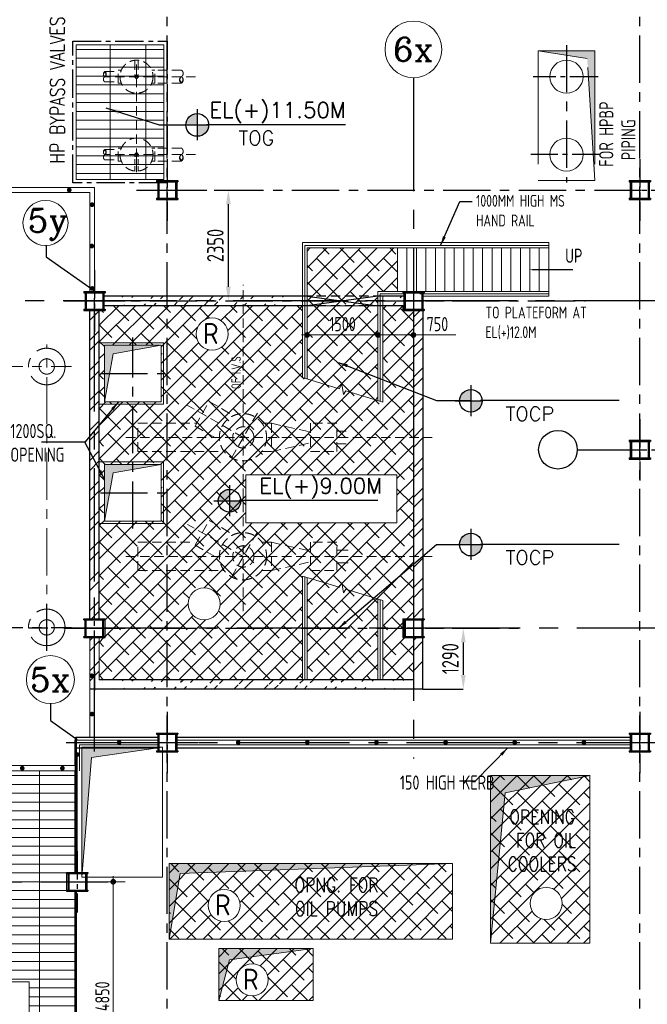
# Model space of a CAD drawing. Extents: x 18893 to 3351893, y -610358 to 406739.
# Tile 73 of 256: x 478084 to 491367, y 106529 to 127381. Entities that reach past the tile are written whole.
import ezdxf
from ezdxf.enums import TextEntityAlignment as Align

# ---------------------------------------------------------------- set-up
doc = ezdxf.new("R2010")
doc.units = 0
doc.header["$LTSCALE"] = 800
doc.header["$MEASUREMENT"] = 0
for name, pattern in [('CENTER', [2, 1.25, -0.25, 0.25, -0.25]), ('CENTER2', [1.125, 0.75, -0.125, 0.125, -0.125]), ('DASHED', [0.75, 0.5, -0.25]), ('HIDDEN', [0.375, 0.25, -0.125])]:
    doc.linetypes.add(name, pattern=pattern)
doc.layers.get('0').update_dxf_attribs({"linetype": 'CONTINUOUS'})
for name, color, linetype in [('0-7-COL', 2, 'CENTER'), ('Aux Ped Stel', 7, 'CONTINUOUS'), ('Aux_col', 7, 'CONTINUOUS'), ('CEN', 2, 'CENTER'), ('CL', 2, 'CENTER2'), ('GRID', 8, 'CENTER'), ('HATCH', 9, 'CONTINUOUS'), ('REV3', 2, 'CONTINUOUS'), ('STR', 2, 'CONTINUOUS'), ('WALL', 6, 'CONTINUOUS')]:
    doc.layers.add(name, color=color, linetype=linetype)
for name, color, linetype, lineweight in [('A-CHEQUERED PLATE HATCH', 254, 'CONTINUOUS', 5), ('A-CUT OUT', 3, 'CONTINUOUS', 30), ('A-REMOVABLE GRATING', 252, 'CONTINUOUS', 9), ('DIM', 4, 'CONTINUOUS', 13), ('EQP8', 251, 'HIDDEN', 9), ('EQUPT', 251, 'HIDDEN', 9), ('HANDRAIL', 3, 'CONTINUOUS', 15), ('Opening', 30, 'CONTINUOUS', 15), ('STAIR', 4, 'CONTINUOUS', 13), ('STEEL-PLATFORMS', 42, 'CONTINUOUS', 15), ('TEXT', 3, 'CONTINUOUS', 15)]:
    doc.layers.add(name, color=color, linetype=linetype, lineweight=lineweight)
doc.styles.add('ROMANC', font='romanc')
doc.styles.add('ROMANS', font='ISO9.shx', dxfattribs={"width": 0.8})
doc.styles.add('S1', font='SIMPLEX.SHX', dxfattribs={"height": 200})
doc.styles.add('S3', font='ROMANS1.SHX', dxfattribs={"width": 0.8})
doc.styles.add('SIMPLEX-25', font='simplex.shx')
doc.styles.get("Standard").update_dxf_attribs({"font": 'ISO9'})
doc.linetypes.add('FENCELINE1', pattern='A,0.25,-0.1,[133,ltypeshp.shx,S=0.1,R=0,X=-0.1,Y=0],-0.1,1', length=1.45)
doc.dimstyles.new('barka INTERNAL DIM', dxfattribs={"dimscale": 100, "dimtxt": 3, "dimasz": 1.2, "dimexe": 2.5, "dimexo": 2.5, "dimgap": 0.8, "dimtad": 1, "dimdsep": 46, "dimtxsty": 'ROMANS', "dimblk": 'DDOT1', "dimcen": 0, "dimclrd": 256, "dimclre": 256, "dimclrt": 2, "dimadec": 0, "dimazin": 2, "dimtp": 0.1, "dimtm": 0.1, "dimtfac": 0.71, "dimtmove": 2, "dimatfit": 3, "dimfxl": 0, "dimlwd": -1, "dimlwe": -1, "dimarcsym": 0})
doc.dimstyles.get("Standard").update_dxf_attribs({"dimtxt": 0.18, "dimasz": 0.18, "dimexe": 0.18, "dimexo": 0.0625, "dimgap": 0.09, "dimtad": 0, "dimtih": 1, "dimtoh": 1, "dimdec": 4, "dimzin": 0, "dimdsep": 46, "dimtxsty": 'Standard', "dimcen": 0.09, "dimadec": 0, "dimazin": 0, "dimtfac": 1, "dimtdec": 4, "dimtofl": 0, "dimtmove": 0, "dimatfit": 3, "dimfxl": 0, "dimtolj": 1, "dimtzin": 0, "dimarcsym": 0})
doc.dimstyles.new('STANDARD$0', dxfattribs={"dimtxt": 250, "dimasz": 200, "dimexe": 0, "dimexo": 0, "dimgap": 100, "dimtad": 1, "dimdec": 0, "dimzin": 0, "dimdsep": 46, "dimtxsty": 'S1', "dimcen": 0, "dimadec": 0, "dimazin": 0, "dimtfac": 1, "dimtdec": 0, "dimtmove": 2, "dimatfit": 3, "dimfxl": 0, "dimtolj": 1, "dimtzin": 0, "dimarcsym": 0})
pattern_1 = [(45, (-36217, -144449.1), (-318.19805, 318.19805), []), (45, (-36004.86, -144449.1), (-318.19805, 318.19805), [])]
pattern_2 = [(45, (0, 0), (-0.088388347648, 0.088388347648), [])]

# ---------------------------------------------------------------- blocks, each defined once
blk = doc.blocks.new('PIPECUT')
h = blk.add_hatch()
h.set_pattern_fill('ANSI31', color=9, scale=0.2, angle=180, style=0)
h.set_pattern_definition([(225, (-34534.742475, -48482.33709), (0.01767766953, -0.01767766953), [])])
h.paths.add_polyline_path([(0, 0, -0.552818), (0.432, 0, -0.552129), (0, 0, 0.585634), (0.5, 0, 0.553556)])
for centre, radius, start, end in [((-0.25, -0.157), 0.295, 32.06621, 147.93379), ((0.25, -0.157), 0.295, 32.06607, 147.93393), ((0.216, -0.136), 0.255, 32.13078, 147.86922), ((0.216, 0.136), 0.255, 212.19123, 327.80877), ((0.25, 0.14), 0.287, 209.29064, 330.70936)]:
    blk.add_arc(centre, radius, start, end)
blk = doc.blocks.new('DDOT1')
blk.add_line((-1, 0), (1, 0))
at = {"const_width": 0.5}
blk.add_lwpolyline([(-0.25, 0, 1), (0.25, 0, 1)], format="xyb", close=True, dxfattribs=at)
blk = doc.blocks.new('*D304')
at = {"layer": 'DIM'}
for p, q in [((479552, 109124), (480313, 109124)), ((480063, 109004), (480063, 104394)), ((479975, 104274), (480313, 104274))]:
    blk.add_line(p, q, dxfattribs=at)
at = {"layer": 'DIM', "xscale": 119.9999999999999, "yscale": 119.9999999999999, "zscale": 119.9999999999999}
for p, rotation in [((480063, 109124), 90), ((480063, 104274), 270)]:
    blk.add_blockref('DDOT1', p, dxfattribs=dict(at, rotation=rotation))
at = {"layer": 'DIM', "color": 2, "insert": (479833, 106699), "char_height": 300, "attachment_point": 5, "rotation": 90, "style": 'ROMANS'}
blk.add_mtext('4850', dxfattribs=at)
blk = doc.blocks.new('PL-FFL2')
at = {"layer": 'A-CUT OUT'}
h = blk.add_hatch(color=7, dxfattribs=at)
h.paths.add_polyline_path([(3.09, 1.96, 0.414214), (1.09, -0.04), (3.09, -0.04)])
h.paths.add_polyline_path([(5.09, -0.04), (3.09, -0.04), (3.09, -2.04, 0.414214)])
at = {"color": 1, "linetype": 'Continuous'}
for p, q in [((3.09, 2.74), (3.09, -2.74)), ((29.24, 0), (4.78, 0)), ((4.78, 0), (5.09, 0)), ((0.31, -0.04), (5.09, -0.04))]:
    blk.add_line(p, q, dxfattribs=at)
blk.add_circle((3.09, -0.04), 2, dxfattribs=at)
at = {"layer": 'TEXT', "color": 4, "linetype": 'Continuous'}
blk.add_attdef('EL(+)', text='', height=2.75, dxfattribs=at).set_placement((18.98, 2.4), align=Align.MIDDLE)
at = {"layer": 'TEXT', "color": 3, "linetype": 'Continuous'}
blk.add_attdef('XXX', text='', height=2.5, dxfattribs=at).set_placement((18.44, -3.52), align=Align.MIDDLE)
blk = doc.blocks.new('AUX COL')
at = {"layer": 'Aux Ped Stel'}
for p, q in [((-225, 200), (-225, 175)), ((-225, 200), (225, 200)), ((-225, 175), (225, 175)), ((-200, 175), (-200, -175)), ((-175, 175), (-175, -175)), ((175, 175), (175, -175)), ((200, 175), (200, -175)), ((225, 200), (225, 175)), ((-225, -175), (-225, -200)), ((-225, -175), (225, -175)), ((-225, -200), (225, -200)), ((225, -175), (225, -200))]:
    blk.add_line(p, q, dxfattribs=at)
at = {"layer": 'CL'}
for p, q in [((0, 650), (0, -650)), ((-650, 0), (650, 0))]:
    blk.add_line(p, q, dxfattribs=at)
blk = doc.blocks.new('*D752')
at = {"layer": 'DIM', "color": 9, "lineweight": -2}
for p, q in [((482198, 123774), (482500, 123774)), ((482500, 121724), (482500, 123474))]:
    blk.add_line(p, q, dxfattribs=at)
at = {"layer": 'DIM', "color": 9}
for points in [[(482450, 123474), (482550, 123474), (482500, 123774)], [(482450, 121724), (482550, 121724), (482500, 121424)]]:
    blk.add_solid(points, dxfattribs=at)
at = {"layer": 'DIM', "insert": (482225, 122599), "char_height": 350, "attachment_point": 5, "rotation": 90, "style": 'ROMANS'}
blk.add_mtext('\\A1;2350', dxfattribs=at)
blk = doc.blocks.new('*D753')
at = {"layer": 'DIM'}
for p, q in [((484166, 120687), (484166, 120454)), ((485546, 120704), (484286, 120704)), ((485666, 120500), (485666, 120454))]:
    blk.add_line(p, q, dxfattribs=at)
at = {"layer": 'DIM', "xscale": 119.9999999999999, "yscale": 119.9999999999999, "zscale": 119.9999999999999, "rotation": 180}
blk.add_blockref('DDOT1', (484166, 120704), dxfattribs=at)
at = {"layer": 'DIM', "xscale": 119.9999999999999, "yscale": 119.9999999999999, "zscale": 119.9999999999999}
blk.add_blockref('DDOT1', (485666, 120704), dxfattribs=at)
at = {"layer": 'DIM', "color": 2, "insert": (484916, 120934), "char_height": 300, "attachment_point": 5, "style": 'ROMANS'}
blk.add_mtext('1500', dxfattribs=at)
blk = doc.blocks.new('*D751')
at = {"layer": 'DIM', "color": 9, "lineweight": -2}
for p, q in [((487242, 114494), (487473, 114494)), ((487473, 114194), (487473, 113504)), ((486617, 113204), (487473, 113204))]:
    blk.add_line(p, q, dxfattribs=at)
at = {"layer": 'DIM', "color": 9}
for points in [[(487423, 114194), (487523, 114194), (487473, 114494)], [(487423, 113504), (487523, 113504), (487473, 113204)]]:
    blk.add_solid(points, dxfattribs=at)
at = {"layer": 'DIM', "insert": (487198, 113849), "char_height": 350, "attachment_point": 5, "rotation": 90, "style": 'ROMANS'}
blk.add_mtext('\\A1;1290', dxfattribs=at)
blk = doc.blocks.new('*D754')
at = {"layer": 'DIM'}
for p, q in [((485786, 120704), (486297, 120704)), ((486417, 120704), (487314, 120704)), ((485666, 120477), (485666, 120454)), ((486417, 120477), (486417, 120454))]:
    blk.add_line(p, q, dxfattribs=at)
at = {"layer": 'DIM', "xscale": 119.9999999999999, "yscale": 119.9999999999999, "zscale": 119.9999999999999, "rotation": 180}
blk.add_blockref('DDOT1', (485666, 120704), dxfattribs=at)
at = {"layer": 'DIM', "xscale": 119.9999999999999, "yscale": 119.9999999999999, "zscale": 119.9999999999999}
blk.add_blockref('DDOT1', (486417, 120704), dxfattribs=at)
at = {"layer": 'DIM', "color": 2, "insert": (486925, 120934), "char_height": 300, "attachment_point": 5, "style": 'ROMANS'}
blk.add_mtext('750', dxfattribs=at)

msp = doc.modelspace()

# ---------------------------------------------------------------- hatches: boundary and pattern name
at = {"layer": 'A-CHEQUERED PLATE HATCH', "linetype": 'Continuous'}
h = msp.add_hatch(dxfattribs=at)
h.set_pattern_fill('ANSI38', color=256, scale=2000, angle=180, style=0)
h.paths.add_polyline_path([(485666.18, 121624.03), (486080.68, 121624.03), (486080.68, 122548.99), (484166.18, 122548.99), (484166.18, 119773), (484846.17, 119565.34), (484900.93, 119660.33), (484939.15, 119444.4), (484988.55, 119521.86), (485666.18, 119314.92)])
h = msp.add_hatch(dxfattribs=at)
h.set_pattern_fill('ANSI38', color=256, scale=2000, angle=180, style=0)
h.paths.add_polyline_path([(479876.54, 120485.44), (481076.54, 120485.44), (481076.54, 119285.44), (479876.54, 119285.44)], flags=16)
h.paths.add_polyline_path([(479876.54, 117964.56), (481076.54, 117964.56), (481076.54, 116764.56), (479876.54, 116764.56)], flags=16)
edge = h.paths.add_edge_path(flags=16)
edge.add_arc((481987.5, 115011.4), 339.74, 0, 360)
edge = h.paths.add_edge_path(flags=16)
edge.add_arc((482156.81, 120724.08), 339.74, 0, 360)
h.paths.add_polyline_path([(486069.18, 117745.58), (486069.18, 116723.51), (482871.33, 116723.51), (482871.33, 117745.58)])
h.paths.add_polyline_path([(485766.18, 121324.03), (485766.18, 119284.39), (484988.55, 119521.86), (484939.15, 119444.4), (484900.93, 119660.33), (484846.17, 119565.34), (484066.18, 119803.54), (484066.18, 121324.03), (479866.59, 121324.03), (479866.59, 121224.02), (479766.54, 121224.02), (479766.54, 114694.03), (479891.54, 114694.03), (479891.54, 114294.03), (479766.04, 114294.03), (479766.54, 113404.03), (484066.18, 113404.03), (484066.18, 115599.46), (484846.17, 115361.27), (484900.93, 115456.26), (484939.15, 115240.33), (484988.55, 115317.79), (485766.18, 115080.31), (485766.18, 113404.03), (486416.59, 113404.03), (486416.59, 114293.93), (486191.59, 114293.93), (486191.59, 114693.93), (486416.54, 114694.03), (486416.59, 121223.93), (486191.59, 121223.93), (486191.59, 121324.03)])
h = msp.add_hatch(dxfattribs=at)
h.set_pattern_fill('ANSI38', color=256, scale=2000, angle=180, style=0)
h.paths.add_polyline_path([(485666.18, 115110.85), (484988.55, 115317.79), (484939.15, 115240.33), (484900.93, 115456.26), (484846.17, 115361.27), (484166.18, 115568.93), (484166.18, 113404.03), (485666.18, 113404.03)])
h = msp.add_hatch(dxfattribs=at)
h.set_pattern_fill('ANSI38', color=256, scale=2000, angle=180, style=0)
edge = h.paths.add_edge_path()
edge.add_arc((489226.51, 108665.87), 339.74, 0, 360)
h.paths.add_polyline_path([(490151.54, 107823.93), (488051.54, 107823.93), (488051.54, 111373.93), (490151.54, 111373.93)])
h = msp.add_hatch(dxfattribs=at)
h.set_pattern_fill('ANSI38', color=256, scale=2000, angle=180, style=0)
edge = h.paths.add_edge_path()
edge.add_arc((482411.64, 108624.1), 339.74, 0, 360)
h.paths.add_polyline_path([(481246.54, 109508.93), (487246.54, 109508.93), (487246.54, 107908.93), (481246.54, 107908.93)])
h = msp.add_hatch(dxfattribs=at)
h.set_pattern_fill('ANSI38', color=256, scale=2000, angle=180, style=0)
edge = h.paths.add_edge_path()
edge.add_arc((483003.81, 107048.65), 339.74, 0, 360)
h.paths.add_polyline_path([(482296.54, 107708.93), (484296.54, 107708.93), (484296.54, 106608.93), (482296.54, 106608.93)])
at = {"layer": 'A-REMOVABLE GRATING'}
h = msp.add_hatch(dxfattribs=at)
h.set_pattern_fill('GRATE', color=256, scale=6000, style=0)
h.paths.add_polyline_path([(479281.54, 126848.93), (481131.54, 126848.93), (481131.54, 123998.93), (479281.54, 123998.93)])
h = msp.add_hatch(dxfattribs=at)
h.set_pattern_fill('GRATE', color=256, scale=6000, style=0)
h.paths.add_polyline_path([(464206.54, 108248.93), (466706.54, 108248.93), (466706.54, 105573.93), (464206.54, 105573.93)])
h.paths.add_polyline_path([(470981.54, 108924.03), (470981.54, 109324.03), (471431.54, 109324.03), (471431.54, 108924.03)])
h.paths.add_polyline_path([(461431.54, 108924.03), (460981.54, 108924.03), (460981.54, 109324.03), (461431.54, 109324.03)])
h.paths.add_polyline_path([(457356.54, 111324.03), (457531.54, 111324.03), (457531.54, 110924.03), (457356.54, 110924.03), (457356.54, 104873.97), (460899, 104873.97), (460896.54, 105033.93), (461516.54, 105033.93), (461516.54, 104873.97), (470899, 104873.97), (470896.54, 105033.93), (471516.54, 105033.93), (471516.54, 104873.93), (479271.54, 104873.93), (479271.54, 108924.03), (479076.54, 108924.03), (479076.54, 109324.03), (479271.54, 109324.03), (479271.54, 111473.93), (470356.54, 111473.93), (470356.54, 111273.93), (460554.23, 111273.93), (460556.54, 113108.93), (457356.54, 113108.93)])
h.paths.add_polyline_path([(478286.62, 105984.4), (475088.77, 105984.4), (475088.77, 107006.47), (478286.62, 107006.47)])
at = {"layer": 'HATCH'}
h = msp.add_hatch(dxfattribs=at)
h.set_pattern_fill('ANSI32', color=256, scale=1200, style=0)
h.set_pattern_definition([(45, (457686.5, 28299.33), (-318.198, 318.198), []), (45, (457898.6, 28299.33), (-318.198, 318.198), [])])
edge = h.paths.add_edge_path()
edge.add_line((479866.59, 121324.03), (484066.18, 121324.03))
edge.add_line((479866.59, 121524.03), (484066.18, 121524.03))
h = msp.add_hatch(dxfattribs=at)
h.set_pattern_fill('ANSI32', color=256, scale=1200, style=0)
h.set_pattern_definition([(45, (463586.07, 28299.33), (-318.198, 318.198), []), (45, (463798.2, 28299.33), (-318.198, 318.198), [])])
edge = h.paths.add_edge_path()
edge.add_line((485766.18, 121324.03), (486216.59, 121324.03))
edge.add_line((485766.18, 121524.03), (486216.59, 121524.03))
h = msp.add_hatch(dxfattribs=at)
h.set_pattern_fill('ANSI32', color=256, scale=1200, style=0)
h.set_pattern_definition(pattern_1)
h.paths.add_polyline_path([(479766.54, 121224.03), (479566.59, 121224.03), (479566.59, 118673.61), (479566.54, 114694.03), (479766.54, 114694.03), (479768.31, 118673.61)])
h = msp.add_hatch(dxfattribs=at)
h.set_pattern_fill('ANSI32', color=256, scale=1200, style=0)
h.set_pattern_definition(pattern_1)
h.paths.add_polyline_path([(486616.54, 121224.03), (486416.59, 121224.03), (486416.59, 118673.61), (486416.54, 114694.03), (486616.54, 114694.03), (486618.31, 118673.61)])
h = msp.add_hatch(dxfattribs=at)
h.set_pattern_fill('ANSI32', color=256, scale=1200, style=0)
h.set_pattern_definition(pattern_1)
h.paths.add_polyline_path([(479766.54, 114294.03), (479566.54, 114294.03), (479566.54, 113449.59), (479566.54, 113204.03), (479766.54, 113204.03), (479766.54, 113379.77)])
h = msp.add_hatch(dxfattribs=at)
h.set_pattern_fill('ANSI32', color=256, scale=1200, style=0)
h.set_pattern_definition([(45, (-29366.94, -144449.1), (-318.19805, 318.19805), []), (45, (-29154.8, -144449.1), (-318.19805, 318.19805), [])])
h.paths.add_polyline_path([(486616.59, 114294.03), (486416.59, 114294.03), (486416.59, 113204.03), (486416.59, 113454.03), (486616.59, 113612.44), (486616.59, 113204.03)])
h = msp.add_hatch(dxfattribs=at)
h.set_pattern_fill('ANSI32', color=256, scale=1200, style=0)
h.set_pattern_definition([(45, (457686.5, 20179.33), (-318.198, 318.198), []), (45, (457898.6, 20179.33), (-318.198, 318.198), [])])
edge = h.paths.add_edge_path()
edge.add_line((479566.54, 113204.03), (486616.59, 113204.03))
edge.add_line((479566.54, 113404.03), (486616.59, 113404.03))
at = {"layer": 'Opening', "linetype": 'CENTER2', "ltscale": 4}
h = msp.add_hatch(color=5, dxfattribs=at)
h.paths.add_polyline_path([(489056.54, 126723.93), (489656.54, 126626.93), (489656.54, 126723.93)])
h.paths.add_polyline_path([(490094.64, 126556.1), (490118.6, 126173.93), (490256.54, 126173.93), (490256.54, 126723.93), (489656.65, 126723.93), (489656.65, 126626.91)])
h.paths.add_polyline_path([(490222.06, 124523.93), (490256.54, 124523.93), (490256.54, 126173.93), (490118.6, 126173.93)])
h.paths.add_polyline_path([(490256.54, 124523.93), (490222.06, 124523.93), (490256.54, 123973.93)])
at = {"layer": 'Opening'}
h = msp.add_hatch(dxfattribs=at)
h.set_pattern_fill('ANSI31', color=5)
h.set_pattern_definition(pattern_2)
h.paths.add_polyline_path([(481076.54, 120485.44), (479876.54, 120485.44), (479876.54, 119285.44), (480061.31, 120304.17)])
h.paths.add_polyline_path([(481076.54, 117964.56), (479876.54, 117964.56), (479876.54, 116764.56), (480061.31, 117783.29)])
h = msp.add_hatch(color=5, dxfattribs=at)
h.dxf.hatch_style = 1
h.paths.add_polyline_path([(481106.54, 111973.93), (479401.54, 111973.93), (479401.54, 109223.93), (479603.41, 111754.2)])
h = msp.add_hatch(dxfattribs=at)
h.set_pattern_fill('ANSI31', color=5)
h.set_pattern_definition(pattern_2)
h.paths.add_polyline_path([(490151.54, 111373.07), (490151.54, 111373.93), (488051.54, 111373.93), (488051.54, 107823.93), (488359.05, 111007.03)])
h = msp.add_hatch(color=5, dxfattribs=at)
h.dxf.hatch_style = 1
h.paths.add_polyline_path([(487246.54, 109508.93), (481246.54, 109508.93), (481246.54, 107908.93), (481483.58, 109301)])
h = msp.add_hatch(dxfattribs=at)
h.set_pattern_fill('ANSI31', color=5)
h.set_pattern_definition(pattern_2)
h.paths.add_polyline_path([(484296.54, 107708.93), (482296.54, 107708.93), (482296.54, 106608.93), (482522.52, 107468.43)])

# ---------------------------------------------------------------- linework, layer by layer
at = {"color": 2, "linetype": 'CENTER'}
for p, q in [((479792, 119885.44), (481161.08, 119885.44)), ((479792, 117364.56), (481161.08, 117364.56))]:
    msp.add_line(p, q, dxfattribs=at)
at = {"layer": '0-7-COL', "linetype": 'CENTER2'}
for p, q in [((490329.44, 126173.93), (488950.16, 126173.93)), ((490375.41, 124523.93), (488900.99, 124523.93))]:
    msp.add_line(p, q, dxfattribs=at)
at = {"layer": '0-7-COL', "linetype": 'Continuous'}
msp.add_circle((489476.29, 118273.93), 409.07, dxfattribs=at)
at = {"layer": 'A-CHEQUERED PLATE HATCH', "linetype": 'Continuous', "flags": 128}
msp.add_lwpolyline([(479866.59, 121324.03), (479866.59, 121224.02), (479766.54, 121224.02), (479766.54, 114694.03), (479891.54, 114694.03), (479891.54, 114294.03), (479766.04, 114294.03), (479766.54, 113404.03), (486416.59, 113404.03), (486416.59, 114293.93), (486191.59, 114293.93), (486191.59, 114693.93), (486416.54, 114694.03), (486416.59, 121223.93), (486191.59, 121223.93), (486191.59, 121324.03), (479866.59, 121324.03)], dxfattribs=at)
at = {"layer": 'A-REMOVABLE GRATING'}
for points in [[(482871.33, 117745.58), (486069.18, 117745.58), (486069.18, 116723.51), (482871.33, 116723.51)], [(475088.77, 107006.47), (478286.62, 107006.47), (478286.62, 105984.4), (475088.77, 105984.4)]]:
    msp.add_lwpolyline(points, close=True, dxfattribs=at)
at = {"layer": 'A-REMOVABLE GRATING', "flags": 128}
msp.add_lwpolyline([(457356.54, 110924.03), (457531.54, 110924.03), (457531.54, 111324.03), (457356.54, 111324.03), (457356.54, 113108.93), (460556.54, 113108.93), (460554.23, 111273.93), (470356.54, 111273.93), (470356.54, 111473.93), (479271.54, 111473.93), (479271.54, 109324.03), (479076.54, 109324.03), (479076.54, 108924.03), (479271.54, 108924.03), (479271.54, 104873.93), (471516.54, 104873.93), (471516.54, 105033.93), (470896.54, 105033.93), (470899, 104873.97), (461516.54, 104873.97), (461516.54, 105033.93), (460896.54, 105033.93), (460899, 104873.97), (457356.54, 104873.97)], close=True, dxfattribs=at)
at = {"layer": 'CEN'}
for p, q in [((480476.54, 116602.61), (480476.54, 120647.39)), ((478656.54, 114013.11), (478656.54, 115009.74)), ((475548.16, 114511.53), (479182.11, 114511.53))]:
    msp.add_line(p, q, dxfattribs=at)
at = {"layer": 'CL'}
msp.add_lwpolyline([(479206.54, 126923.93), (481206.54, 126923.93), (481206.54, 123923.93), (479206.54, 123923.93)], close=True, dxfattribs=at)
msp.add_lwpolyline([(479206.54, 126923.93), (481206.54, 126923.93), (481206.54, 123923.93), (479206.54, 123923.93)], close=True, dxfattribs=at)
at = {"layer": 'DIM'}
msp.add_lwpolyline([(479281.54, 126848.93), (481131.54, 126848.93), (481131.54, 123998.93), (479281.54, 123998.93)], close=True, dxfattribs=at)
msp.add_lwpolyline([(479281.54, 126848.93), (481131.54, 126848.93), (481131.54, 123998.93), (479281.54, 123998.93)], close=True, dxfattribs=at)
at = {"layer": 'DIM', "const_width": 50, "flags": 128}
for points in [[(479271.54, 109323.93), (479271.54, 112188.93)], [(479271.54, 108923.93), (479271.54, 103333.93)]]:
    msp.add_lwpolyline(points, dxfattribs=at)
at = {"layer": 'DIM', "color": 2}
for centre, radius in [((486416.54, 126752.75), 600), ((478630.76, 123075.86), 476.94), ((478733.91, 113406.31), 508.61)]:
    msp.add_circle(centre, radius, dxfattribs=at)
at = {"layer": 'DIM'}
for centre, radius in [((489656.54, 126173.93), 350), ((489656.54, 124523.93), 350), ((482156.81, 120724.08), 339.74), ((481987.5, 115011.4), 339.74), ((482411.64, 108624.1), 339.74), ((489226.51, 108665.87), 339.74), ((483003.81, 107048.65), 339.74)]:
    msp.add_circle(centre, radius, dxfattribs=at)
at = {"layer": 'EQP8'}
for p, q in [((482816.54, 114853.67), (482816.54, 121765.74)), ((481794.42, 118774.22), (482094.42, 119293.83)), ((482094.42, 119293.83), (482611.35, 118995.38)), ((482816.54, 118534.03), (481629.69, 119219.26)), ((483113.59, 119048.52), (482519.5, 118019.53)), ((480585.44, 118834.03), (481828.95, 118834.03)), ((480585.44, 118234.03), (480585.44, 118834.03)), ((481794.42, 118774.22), (482316.42, 118472.84)), ((483413.94, 118834.03), (483213.14, 118834.03)), ((483413.94, 118834.03), (483413.94, 118234.03)), ((483413.94, 118834.03), (484235.44, 118647.73)), ((484795.34, 118834.03), (484235.44, 118834.03)), ((484235.44, 118834.03), (484235.44, 118234.03)), ((484795.34, 118234.03), (484795.34, 118834.03)), ((484795.34, 118667.23), (485035.44, 118667.23)), ((480333.03, 118534.03), (486816.18, 118534.03)), ((480585.44, 118234.03), (482413.2, 118234.03)), ((483207.29, 118234.03), (483413.94, 118234.03)), ((483413.94, 118234.03), (484235.44, 118420.33)), ((484235.44, 118234.03), (484795.34, 118234.03)), ((484795.34, 118400.83), (485035.44, 118400.83)), ((481794.42, 116254.22), (482094.42, 116773.83)), ((482094.42, 116773.83), (482611.35, 116475.38)), ((482816.54, 116014.03), (481638.89, 116693.94)), ((483113.59, 116528.52), (482519.5, 115499.53)), ((480585.44, 116314.03), (481737.12, 116314.03)), ((480585.44, 115714.03), (480585.44, 116314.03)), ((481794.42, 116254.22), (482316.42, 115952.84)), ((483413.94, 116314.03), (483213.14, 116314.03)), ((483413.94, 116314.03), (484235.44, 116127.73)), ((483413.94, 116314.03), (483413.94, 115714.03)), ((484795.34, 116314.03), (484235.44, 116314.03)), ((484235.44, 116314.03), (484235.44, 115714.03)), ((484795.34, 115714.03), (484795.34, 116314.03)), ((480333.03, 116014.03), (486816.18, 116014.03)), ((483413.94, 115714.03), (484235.44, 115900.33)), ((480585.44, 115714.03), (482413.2, 115714.03)), ((483207.29, 115714.03), (483413.94, 115714.03)), ((484235.44, 115714.03), (484795.34, 115714.03)), ((479566.54, 113204.03), (479566.54, 114294.03)), ((479766.54, 113404.03), (479766.54, 114294.03)), ((486416.59, 113404.03), (486416.59, 114294.03))]:
    msp.add_line(p, q, dxfattribs=at)
at = {"layer": 'EQP8', "linetype": 'DASHED'}
for p, q in [((484795.34, 116147.23), (485035.44, 116147.23)), ((484795.34, 115880.83), (485035.44, 115880.83))]:
    msp.add_line(p, q, dxfattribs=at)
at = {"layer": 'EQP8'}
for centre, radius in [((482810.24, 118537.93), 500), ((482816.54, 118534.03), 225), ((482810.24, 116017.93), 500), ((482816.54, 116014.03), 225)]:
    msp.add_circle(centre, radius, dxfattribs=at)
at = {"layer": 'EQUPT'}
for p, q in [((480520.04, 126522.02), (480520.04, 126174)), ((480556.54, 124150.45), (480556.54, 126431.96)), ((480556.54, 126174), (480556.54, 126372.47)), ((480593.04, 126522.02), (480593.04, 126174)), ((479884.54, 126283.43), (480166.54, 126283.43)), ((481804.31, 126173.93), (479884.54, 126173.93)), ((480166.54, 126310.43), (480234.26, 126310.43)), ((480166.54, 126037.43), (480166.54, 126310.43)), ((480946.54, 126310.43), (480878.83, 126310.43)), ((480946.54, 126037.43), (480946.54, 126310.43)), ((481507.21, 126310.43), (480946.54, 126310.43)), ((479884.54, 126064.43), (480166.54, 126064.43)), ((480166.54, 126037.43), (480234.26, 126037.43)), ((480946.54, 126037.43), (480878.83, 126037.43)), ((481507.21, 126037.43), (480946.54, 126037.43)), ((479884.54, 124633.43), (480166.54, 124633.43)), ((481804.31, 124523.93), (479884.54, 124523.93)), ((480166.54, 124660.43), (480234.26, 124660.43)), ((480166.54, 124387.43), (480166.54, 124660.43)), ((480556.54, 124523.85), (480556.54, 124325.39)), ((480946.54, 124660.43), (480878.83, 124660.43)), ((481507.21, 124660.43), (480946.54, 124660.43)), ((480946.54, 124387.43), (480946.54, 124660.43)), ((479884.54, 124414.43), (480166.54, 124414.43)), ((480166.54, 124387.43), (480234.26, 124387.43)), ((480946.54, 124387.43), (480878.83, 124387.43)), ((481507.21, 124387.43), (480946.54, 124387.43))]:
    msp.add_line(p, q, dxfattribs=at)
at = {"layer": 'EQUPT', "ltscale": 0.5}
for p, q in [((480520.04, 124175.84), (480520.04, 124523.85)), ((480593.04, 124175.84), (480593.04, 124523.85))]:
    msp.add_line(p, q, dxfattribs=at)
at = {"layer": 'EQUPT', "linetype": 'CENTER'}
for p, q in [((478656.54, 114013.21), (478656.54, 120505.7)), ((475548.16, 120036.53), (479182.11, 120036.53))]:
    msp.add_line(p, q, dxfattribs=at)
at = {"layer": 'EQUPT'}
for centre, radius in [((480556.54, 126173.93), 350), ((480556.54, 126174), 36.5), ((480556.54, 126174), 30), ((480556.54, 124523.93), 350), ((480556.54, 124523.85), 36.5), ((480556.54, 124523.85), 30)]:
    msp.add_circle(centre, radius, dxfattribs=at)
at = {"layer": 'EQUPT', "linetype": 'CENTER'}
for centre, radius in [((478656.54, 120036.53), 387), ((478656.54, 120036.53), 162), ((478656.54, 114511.53), 387), ((478656.54, 114511.53), 162)]:
    msp.add_circle(centre, radius, dxfattribs=at)
at = {"layer": 'GRID'}
for p, q in [((481206.54, 97244.07), (481206.54, 142256.57)), ((491206.54, 97244.07), (491206.54, 142341.3)), ((480646.64, 123773.93), (534371.29, 123773.93)), ((489885.35, 118273.93), (534484.67, 118273.93))]:
    msp.add_line(p, q, dxfattribs=at)
at = {"layer": 'GRID', "linetype": 'CENTER2', "ltscale": 4}
for p, q in [((486416.54, 126152.75), (486416.54, 111733.79)), ((478642.99, 122598.88), (478642.99, 122359.24)), ((478642.99, 122359.24), (479666.54, 121640.44)), ((479666.54, 111880.28), (479666.54, 121640.44)), ((492202.91, 121423.93), (476857.95, 121423.93)), ((492277.95, 114493.93), (476685.33, 114493.93)), ((479666.54, 113573.93), (479666.54, 113175.74)), ((478733.91, 112897.71), (478733.91, 112537.61)), ((478733.91, 112537.61), (479301.54, 112138.99)), ((479067.3, 112073.93), (497067.55, 112073.93)), ((479301.54, 109373.93), (479301.54, 112138.99)), ((456931.42, 109123.93), (479724.57, 109123.93))]:
    msp.add_line(p, q, dxfattribs=at)
at = {"layer": 'GRID', "linetype": 'CENTER'}
for p, q in [((479239.19, 121424.03), (490055.02, 121424.03)), ((479239.19, 114494.03), (488777.92, 114494.03))]:
    msp.add_line(p, q, dxfattribs=at)
at = {"layer": 'HANDRAIL'}
for p, q in [((471156.54, 123723.93), (479566.54, 123723.93)), ((471256.54, 123823.93), (479666.54, 123823.93)), ((479566.54, 123723.93), (479566.54, 121624.02)), ((479666.54, 123823.93), (479666.54, 121624.02)), ((479566.54, 114294.03), (479566.54, 112188.93)), ((479666.54, 114294.03), (479666.54, 112188.93)), ((479251.54, 112123.93), (481006.54, 112123.93)), ((479251.54, 112123.93), (479251.54, 111588.07)), ((479351.54, 112023.93), (481006.54, 112023.93)), ((479351.54, 112023.93), (479351.54, 111473.93)), ((481406.54, 112123.93), (491006.54, 112123.93)), ((481406.54, 112023.93), (491006.54, 112023.93)), ((479271.54, 111588.07), (477541.54, 111588.07)), ((479271.54, 111473.93), (477541.54, 111473.93))]:
    msp.add_line(p, q, dxfattribs=at)
at = {"layer": 'HANDRAIL', "linetype": 'FENCELINE1', "ltscale": 0.6}
for p, q in [((484116.18, 122598.99), (489280.68, 122598.99)), ((484116.18, 122598.99), (484116.18, 119788.27)), ((486216.59, 121574.03), (485716.18, 121574.03)), ((485716.18, 121574.03), (485716.18, 119299.65)), ((489280.68, 121574.03), (486555.4, 121574.03)), ((484116.18, 115584.2), (484116.18, 113404.03)), ((485716.18, 115095.58), (485716.18, 113404.03))]:
    msp.add_line(p, q, dxfattribs=at)
at = {"layer": 'HANDRAIL', "color": 7, "const_width": 50}
for points in [[(479132.8, 123748.93, 1), (479132.8, 123798.93, 1)], [(479616.54, 123438.55, 1), (479616.54, 123488.55, 1)], [(479610.21, 122562.1, 1), (479610.21, 122612.1, 1)], [(479618.26, 121664.35, 1), (479618.26, 121714.35, 1)], [(479610.26, 113461.42, 1), (479610.26, 113511.42, 1)], [(479612.77, 112650.51, 1), (479612.77, 112700.51, 1)], [(480189.38, 112048.93, 1), (480189.38, 112098.93, 1)], [(482708.52, 112048.93, 1), (482708.52, 112098.93, 1)], [(484171.75, 112048.93, 1), (484171.75, 112098.93, 1)], [(485634.98, 112048.93, 1), (485634.98, 112098.93, 1)], [(487098.21, 112048.93, 1), (487098.21, 112098.93, 1)], [(488561.44, 112048.93, 1), (488561.44, 112098.93, 1)], [(490024.67, 112048.93, 1), (490024.67, 112098.93, 1)], [(479301.54, 111793.65, 1), (479301.54, 111843.65, 1)], [(478137.25, 111504.69, 1), (478137.25, 111554.69, 1)], [(478988.54, 111504.69, 1), (478988.54, 111554.69, 1)]]:
    msp.add_lwpolyline(points, format="xyb", close=True, dxfattribs=at)
at = {"layer": 'HANDRAIL', "linetype": 'FENCELINE1', "ltscale": 0.6}
for points in [[(479766.54, 120535.44), (481126.54, 120535.44), (481126.54, 119235.44), (479766.54, 119235.44)], [(479766.54, 118014.56), (481126.54, 118014.56), (481126.54, 116714.56), (479766.54, 116714.56)]]:
    msp.add_lwpolyline(points, dxfattribs=at)
at = {"layer": 'HATCH'}
for p, q in [((484166.18, 121524.03), (485666.18, 121324.03)), ((485666.18, 121524.03), (484166.18, 121324.03))]:
    msp.add_line(p, q, dxfattribs=at)
at = {"layer": 'Opening', "linetype": 'CENTER2', "ltscale": 4}
for p, q in [((490256.54, 126723.93), (489056.54, 126723.93)), ((489056.54, 126723.93), (489056.54, 123973.93)), ((490094.64, 126556.1), (489056.54, 126723.93)), ((490256.54, 126723.93), (490256.54, 123973.93)), ((490256.54, 123973.93), (490094.64, 126556.1)), ((490256.54, 123973.93), (489056.54, 123973.93))]:
    msp.add_line(p, q, dxfattribs=at)
at = {"layer": 'Opening'}
for p, q in [((481076.54, 120485.44), (480061.31, 120304.17)), ((480061.31, 120304.17), (479876.54, 119285.44)), ((481076.54, 117964.56), (480061.31, 117783.29)), ((480061.31, 117783.29), (479876.54, 116764.56)), ((479603.41, 111754.2), (481106.54, 111973.93)), ((479401.54, 109223.93), (479603.41, 111754.2)), ((481106.54, 110523.93), (481106.54, 109223.93))]:
    msp.add_line(p, q, dxfattribs=at)
for points in [[(479876.54, 120485.44), (481076.54, 120485.44), (481076.54, 119285.44), (479876.54, 119285.44)], [(479876.54, 117964.56), (481076.54, 117964.56), (481076.54, 116764.56), (479876.54, 116764.56)], [(481106.54, 109223.93), (479401.54, 109223.93), (479401.54, 111973.93), (481106.54, 111973.93)], [(490151.54, 107823.93), (488051.54, 107823.93), (488051.54, 111373.93), (490151.54, 111373.93)], [(481246.54, 109508.93), (487246.54, 109508.93), (487246.54, 107908.93), (481246.54, 107908.93)], [(482296.54, 107708.93), (484296.54, 107708.93), (484296.54, 106608.93), (482296.54, 106608.93)]]:
    msp.add_lwpolyline(points, close=True, dxfattribs=at)
for points in [[(488051.54, 107823.93), (488359.05, 111007.03), (490155.75, 111373.93)], [(481246.54, 107908.93), (481483.58, 109301), (487246.54, 109508.93)], [(482296.54, 106608.93), (482522.52, 107468.43), (484296.54, 107708.93)]]:
    msp.add_lwpolyline(points, dxfattribs=at)
at = {"layer": 'REV3', "linetype": 'Continuous', "flags": 128}
msp.add_lwpolyline([(488880.68, 122086.51, 0, 150, 0), (489235.37, 122086.51, 25, 25, 0), (489794.01, 122086.51, 25, 25, 0)], format="xyseb", dxfattribs=at)
at = {"layer": 'STAIR'}
for p, q in [((489280.68, 122665.99), (489280.68, 121524.03)), ((486080.68, 122548.99), (486080.68, 121624.03)), ((486280.68, 122548.99), (486280.68, 121624.03)), ((486480.68, 122548.99), (486480.68, 121624.03)), ((486680.68, 122548.99), (486680.68, 121624.03)), ((486880.68, 122548.99), (486880.68, 121624.03)), ((487080.68, 122548.99), (487080.68, 121624.03)), ((487280.68, 122548.99), (487280.68, 121624.03)), ((487480.68, 122548.99), (487480.68, 121624.03)), ((487680.68, 122548.99), (487680.68, 121624.03)), ((487880.68, 122548.99), (487880.68, 121624.03)), ((488080.68, 122548.99), (488080.68, 121624.03)), ((488280.68, 122548.99), (488280.68, 121624.03)), ((488480.68, 122548.99), (488480.68, 121624.03)), ((488680.68, 122548.99), (488680.68, 121624.03)), ((488880.68, 122548.99), (488880.68, 121624.03)), ((489080.68, 122548.99), (489080.68, 121624.03))]:
    msp.add_line(p, q, dxfattribs=at)
at = {"layer": 'STEEL-PLATFORMS'}
for p, q in [((484066.18, 122665.99), (484066.18, 119803.54)), ((484066.18, 122665.99), (489280.68, 122665.99)), ((484166.18, 122548.99), (484166.18, 119773)), ((484166.18, 122548.99), (489280.68, 122548.99)), ((486080.68, 121624.03), (486080.68, 122548.99)), ((485666.18, 121624.03), (485666.18, 119316.52)), ((486216.59, 121624.03), (485666.18, 121624.03)), ((489280.68, 121624.03), (486555.4, 121624.03)), ((485766.18, 121524.03), (485766.18, 119284.39)), ((486216.59, 121524.03), (485766.18, 121524.03)), ((489280.68, 121524.03), (486616.59, 121524.03)), ((484066.18, 115599.46), (484066.18, 113404.03)), ((484166.18, 115568.93), (484166.18, 113404.03)), ((485666.18, 115110.85), (485666.18, 113404.03)), ((485766.18, 115080.31), (485766.18, 113404.03)), ((485766.18, 113404.03), (484066.18, 113404.03))]:
    msp.add_line(p, q, dxfattribs=at)
for points in [[(484066.18, 119803.54), (484846.17, 119565.34), (484900.93, 119660.33), (484939.15, 119444.4), (484988.55, 119521.86), (485766.18, 119284.39)], [(484066.18, 115599.46), (484846.17, 115361.27), (484900.93, 115456.26), (484939.15, 115240.33), (484988.55, 115317.79), (485766.18, 115080.31)]]:
    msp.add_lwpolyline(points, dxfattribs=at)
at = {"layer": 'STR', "color": 4, "linetype": 'CENTER'}
msp.add_line((489656.65, 126845.06), (489656.65, 123934.47), dxfattribs=at)
at = {"layer": 'WALL'}
for p, q in [((484066.18, 121524.03), (479866.59, 121524.03)), ((486216.59, 121524.03), (485766.18, 121524.03)), ((479566.54, 114694.03), (479566.54, 121224.03)), ((479766.54, 114694.03), (479766.54, 121224.03)), ((484066.18, 121324.03), (479866.59, 121324.03)), ((486216.59, 121324.03), (485766.18, 121324.03)), ((486416.54, 121225.14), (486416.54, 114694.03)), ((486616.59, 121224.03), (486616.59, 114694.03)), ((486616.59, 113204.03), (486616.59, 114294.03)), ((486416.59, 113404.03), (479766.54, 113404.03)), ((486616.59, 113204.03), (479566.54, 113204.03)), ((479271.54, 112188.93), (481006.54, 112188.93)), ((481406.54, 112188.93), (491006.54, 112188.93)), ((479271.54, 111958.93), (481006.54, 111958.93)), ((481406.54, 111958.93), (491006.54, 111958.93))]:
    msp.add_line(p, q, dxfattribs=at)
at = {"layer": 'WALL', "linetype": 'HIDDEN'}
for p, q in [((485766.18, 121524.03), (484066.18, 121524.03)), ((485766.18, 121324.03), (484066.18, 121324.03))]:
    msp.add_line(p, q, dxfattribs=at)

# ---------------------------------------------------------------- block references
at = {"color": 6}
ref = msp.add_blockref('PL-FFL2', (481471.28, 125155.96), dxfattribs=dict(at, xscale=120, yscale=120, zscale=120))
ref.add_attrib('XXX', 'TOG', dxfattribs={"color": 3, "linetype": 'Continuous', "height": 300, "style": 'SIMPLEX-25'}).set_placement((483093.76, 124875.53), align=Align.MIDDLE)
ref.add_attrib('EL(+)', 'EL(+)11.50M', dxfattribs={"color": 4, "linetype": 'Continuous', "height": 330, "style": 'SIMPLEX-25'}).set_placement((483542.38, 125443.61), align=Align.MIDDLE)
ref = msp.add_blockref('PL-FFL2', (487261.08, 119314.89), dxfattribs=dict(at, xscale=120, yscale=120, zscale=120))
ref.add_attrib('XXX', 'TOCP', dxfattribs={"color": 3, "linetype": 'Continuous', "height": 300, "style": 'SIMPLEX-25'}).set_placement((488883.55, 119034.46), align=Align.MIDDLE)
ref = msp.add_blockref('PL-FFL2', (482152.7, 117197.86), dxfattribs=dict(at, xscale=120, yscale=120, zscale=120))
ref.add_attrib('EL(+)', 'EL(+)9.00M', dxfattribs={"color": 4, "linetype": 'Continuous', "height": 330, "style": 'SIMPLEX-25'}).set_placement((484456.48, 117485.51), align=Align.MIDDLE)
ref = msp.add_blockref('PL-FFL2', (487261.08, 116270.34), dxfattribs=dict(at, xscale=120, yscale=120, zscale=120))
ref.add_attrib('XXX', 'TOCP', dxfattribs={"color": 3, "linetype": 'Continuous', "height": 300, "style": 'SIMPLEX-25'}).set_placement((488883.55, 115989.91), align=Align.MIDDLE)
at = {"layer": 'Aux Ped Stel'}
for p in [(479666.54, 121424.02), (486416.59, 121423.93), (486416.59, 114493.93), (481206.54, 112074.03), (479301.54, 109124.03)]:
    msp.add_blockref('AUX COL', p, dxfattribs=at)
at = {"layer": 'Aux Ped Stel', "xscale": -1, "rotation": 180}
msp.add_blockref('AUX COL', (479666.54, 114494.03), dxfattribs=at)
at = {"layer": 'Aux_col'}
for p in [(481206.54, 123774.03), (491206.54, 123774.03), (491206.54, 118274.03), (491206.54, 112074.03), (491206.91, 112074.03)]:
    msp.add_blockref('AUX COL', p, dxfattribs=at)
at = {"layer": 'EQUPT'}
for p, xscale, yscale, zscale, rotation in [((479884.54, 126173.93), 219, 219, 219, 90), ((481507.21, 126173.93), 273, 273, 273, 270), ((479884.54, 124523.93), 219, 219, 219, 90), ((481507.21, 124523.93), 273, 273, 273, 270)]:
    msp.add_blockref('PIPECUT', p, dxfattribs=dict(at, xscale=xscale, yscale=yscale, zscale=zscale, rotation=rotation))

# ---------------------------------------------------------------- texts
at = {"layer": 'EQP8', "style": 'ROMANS', "width": 0.8}
msp.add_text('OF I.V.S', height=200, rotation=90, dxfattribs=at).set_placement((482764.59, 119559.93))
at = {"layer": 'TEXT', "style": 'S3', "width": 0.8}
msp.add_text('HP BYPASS VALVES', height=300, rotation=90, dxfattribs=at).set_placement((479031.17, 125893.03), align=Align.CENTER)
at = {"layer": 'TEXT', "style": 'ROMANC'}
for s, p in [('6x', (486416.54, 126752.75)), ('5y', (478676.38, 123045.46)), ('5x', (478733.91, 113406.31))]:
    msp.add_text(s, height=500, dxfattribs=at).set_placement(p, align=Align.MIDDLE)
at = {"layer": 'TEXT', "width": 0.8}
for s, p in [('FOR HPBP', (490648.4, 124267.51)), (' PIPING', (491115.58, 124267.51))]:
    msp.add_text(s, height=300, rotation=90, dxfattribs=at).set_placement(p)
at = {"layer": 'TEXT', "style": 'ROMANS', "width": 0.8}
msp.add_text('UP', height=300, dxfattribs=at).set_placement((489811.14, 122381.59), align=Align.MIDDLE)
at = {"layer": 'TEXT', "style": 'ROMANS'}
for p in [(481962.92, 120512.86), (482217.75, 108412.88), (482809.91, 106837.43)]:
    msp.add_text('R', height=445.34, dxfattribs=at).set_placement(p)
at = {"layer": 'TEXT'}
for s, insert, char_height, width, attachment_point, style in [('1000MM HIGH MS HAND RAIL ', (487743.4, 123670.41), 250, 2366.0073, 1, 'ROMANS'), ('TO PLATEFORM AT EL(+)12.0M', (487942.29, 121304.53), 250, 2366.0073, 1, 'ROMANS'), ('1200SQ. OPENING', (477887.35, 118819.09), 300, 1935, 1, 'ROMANS'), ('150 HIGH KERB', (488137.95, 111375.87), 300, 3584.956, 3, 'ROMANS'), ('OPENING  FOR OIL  COOLERS', (489140.45, 110651.02), 300, 1566.17, 2, 'S3'), ('OPNG. FOR OIL PUMPS', (484788.29, 109204.91), 300, 1933.4402, 2, 'S3')]:
    msp.add_mtext(s, dxfattribs=dict(at, insert=insert, char_height=char_height, width=width, attachment_point=attachment_point, style=style))

# ---------------------------------------------------------------- dimensions: what is measured, and where the dimension line sits
at = {"layer": 'DIM'}
for base, p1, p2, angle, dimstyle, override, picture, middle in [((482500.03, 123774.03), (482500.03, 121424.03), (482197.79, 123774.03), 90, 'STANDARD$0', {"dimtxt": 350, "dimasz": 300, "dimtxsty": 'ROMANS', "dimclrd": 9, "dimclre": 9, "dimclrt": 256, "dimtix": 1, "dimtmove": 0}, '*D752', (482225.03, 122599.03)), ((484166.18, 120704.19), (485666.18, 120749.94), (484166.18, 120937.11), 180, 'barka INTERNAL DIM', {"dimdec": 0, "dimtmove": 0}, '*D753', (484916.18, 120934.19)), ((487473.11, 113204.03), (487241.63, 114494.03), (486616.59, 113204.03), 90, 'STANDARD$0', {"dimtxt": 350, "dimasz": 300, "dimtxsty": 'ROMANS', "dimclrd": 9, "dimclre": 9, "dimclrt": 256, "dimtix": 1, "dimtmove": 0}, '*D751', (487198.11, 113849.03)), ((480062.96, 104273.93), (479301.54, 109123.93), (479724.57, 104273.93), 90, 'barka INTERNAL DIM', {"dimdec": 0, "dimtmove": 0}, '*D304', (479832.96, 106698.93))]:
    dim = msp.add_linear_dim(base=base, p1=p1, p2=p2, angle=angle, dimstyle=dimstyle, override=override, dxfattribs=at)
    dim.commit()
    dim.dimension.update_dxf_attribs({"geometry": picture, "text_midpoint": middle})
dim = msp.add_linear_dim(base=(486416.54, 120704.19), p1=(485666.18, 120727.07), p2=(486416.54, 120727.07), dimstyle='barka INTERNAL DIM', override={"dimdec": 0, "dimtmove": 0}, dxfattribs=at)
dim.commit()
dim.dimension.update_dxf_attribs({"geometry": '*D754', "text_midpoint": (486925.11, 120934.19)})

# ---------------------------------------------------------------- leaders
msp.add_leader([(479908.08, 125515.05), (481038.5, 125151.14), (481507.99, 125151.14)], dimstyle='Standard', override={"dimtxt": 350, "dimasz": 300, "dimexe": 0, "dimexo": 0, "dimgap": 100, "dimtad": 0, "dimtih": 0, "dimtoh": 0, "dimdec": 0, "dimtxsty": 'ROMANS', "dimcen": 0, "dimclrd": 9, "dimclre": 9, "dimclrt": 256, "dimtdec": 0, "dimtix": 1, "dimtofl": 1, "dimatfit": 0})
for points in [[(486991.85, 122598.99), (487402.44, 123534.15), (487662.96, 123534.15)], [(484830.07, 120123.7), (486907.71, 119314.89), (487631.43, 119314.89)], [(480172.34, 119285.44), (479463.85, 118431.81), (478547.17, 118431.81)], [(479876.54, 117650.8), (479463.85, 118431.81), (478547.17, 118431.81)], [(484830.07, 114494.03), (486907.71, 116270.34), (487631.43, 116270.34)], [(488413.14, 111958.93), (487724.91, 111253.53), (487390.29, 111253.53)]]:
    msp.add_leader(points, dimstyle='Standard', override={"dimscale": 200, "dimtxt": 2, "dimasz": 1, "dimexe": 0, "dimexo": 0, "dimgap": 0.5, "dimtih": 0, "dimtoh": 0, "dimdec": 0, "dimcen": 0, "dimclrd": 256, "dimclre": 256, "dimclrt": 256, "dimtdec": 0, "dimtofl": 1, "dimatfit": 0, "dimfxl": 0}, dxfattribs=at)

doc.saveas('drawing.dxf')
